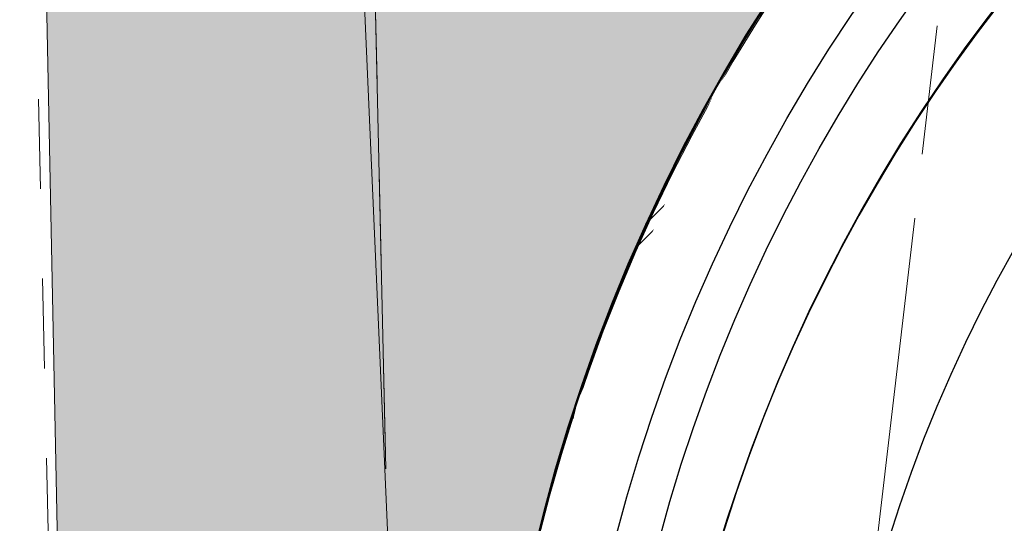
# Model space of a CAD drawing. Header units: millimetres. Extents: x -35957 to 57255, y -28270 to 35843.
# Tile 67 of 207: x -7220 to -6058, y 10845 to 11439. Entities that reach past the tile are written whole.
import ezdxf

# ---------------------------------------------------------------- set-up
doc = ezdxf.new("R2010")
doc.units = ezdxf.units.MM
doc.header["$LTSCALE"] = 100
doc.header["$PDMODE"] = 1
doc.header["$PDSIZE"] = -2
doc.linetypes.add('[LS] ISO-08 Long Dashed Short Dashed', pattern=[9.143999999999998, 6.095999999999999, -0.7620000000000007, 1.524, -0.7619999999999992])
doc.linetypes.add('[LS] Type-1', pattern=[2.12, 1.06, -1.06])
doc.layers.get('0').update_dxf_attribs({"lineweight": 5})
for name, color, linetype, lineweight in [('- 28_metselwerk', 7, 'Continuous', 18), ('5', 7, 'Continuous', 18), ('Geen', 7, 'Continuous', 9), ('GO m2', 7, 'Continuous', 13), ('Maatlijnen', 7, 'Continuous', 9), ('none', 7, 'Continuous', 13)]:
    doc.layers.add(name, color=color, linetype=linetype, lineweight=lineweight)
doc.layers.add('Constructie _ STAAL', color=6, linetype='Continuous', lineweight=5, true_color=0xff00ff)
doc.styles.add('Century Gothic', font='Century-Gothic_9791.ttf')
doc.dimstyles.new('Arch', dxfattribs={"dimtxt": 151.5842013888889, "dimasz": 224.482421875, "dimexe": 317.5, "dimexo": 158.75, "dimgap": 158.75, "dimtad": 1, "dimdec": 4, "dimtxsty": 'Century Gothic', "dimblk": 'VW_SLASH-2', "dimblk1": 'VW_SLASH-2', "dimblk2": 'VW_SLASH-2', "dimcen": 0, "dimdle": 158.75, "dimazin": 0, "dimtfac": 1, "dimtdec": 4, "dimtix": 1, "dimtmove": 0, "dimatfit": 0, "dimldrblk": 'VW_FILLEDARROW', "dimfxl": 1, "dimfrac": 2, "dimtolj": 1, "dimarcsym": 0})

# ---------------------------------------------------------------- blocks, each defined once
blk = doc.blocks.new('Groep-11')
at = {"color": 255, "linetype": 'Continuous', "lineweight": 18, "transparency": 33554687}
blk.add_wipeout([(1200.3792662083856, 12428.456979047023), (1200.3792662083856, 12328.456979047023), (-4569.132402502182, 12328.45697904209), (-4667.0589609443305, 12326.05813771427), (-4764.750609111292, 12318.867368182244), (-4861.973000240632, 12306.901919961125), (-4958.49291324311, 12290.19049626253), (-5054.078812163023, 12268.773185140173), (-5148.501401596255, 12242.701363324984), (-5241.534176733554, 12212.037572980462), (-5332.953966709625, 12176.85537167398), (-5422.541469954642, 12137.23915592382), (-5510.081780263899, 12093.283958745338), (-5595.3649023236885, 12045.095221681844), (-5678.1862554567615, 11992.78854186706), (-5758.34716437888, 11936.48939472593), (-5835.655335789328, 11876.332832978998), (-5909.925319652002, 11812.46316267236), (-5980.97895406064, 11745.03359701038), (-6048.645792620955, 11674.205888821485), (-6112.7635133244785, 11600.1499425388), (-6173.178307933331, 11523.043406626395), (-6229.7452509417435, 11443.071247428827), (-6282.328647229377, 11360.425305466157), (-6330.802357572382, 11275.303835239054), (-6375.050101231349, 11187.911029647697), (-6414.965734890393, 11098.456530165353), (-6450.453507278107, 11007.15492394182), (-6481.428288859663, 10914.225229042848), (-6507.815776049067, 10819.890369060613), (-6529.552669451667, 10724.37663835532), (-6546.586825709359, 10627.913159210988), (-6558.877382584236, 10530.731332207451), (-6566.394856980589, 10433.064281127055), (-6569.121215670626, 10335.146293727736), (-6569.140087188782, 10329.504037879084), (-9071.523896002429, -11132.689865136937), (-9071.523895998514, -11133.819352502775), (-9067.910271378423, -11281.022238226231), (-9057.078102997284, -11427.870499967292), (-9039.053486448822, -11574.010368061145), (-9013.879844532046, -11719.089779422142), (-8981.617822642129, -11862.759225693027), (-8942.345142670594, -12004.672595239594), (-8896.156415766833, -12144.4880069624), (-8843.162914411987, -12281.86863391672), (-8783.492304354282, -12416.48351475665), (-8717.288337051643, -12548.008351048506), (-8644.710503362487, -12676.126288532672), (-8565.93364931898, -12800.528680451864), (-8481.147554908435, -12920.9158311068), (-8390.556476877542, -13036.99771784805), (-8294.378656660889, -13148.494689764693), (-8192.84579461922, -13255.138141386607), (-8086.20249185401, -13356.671159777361), (-7974.705660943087, -13452.849143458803), (-7858.623907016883, -13543.440391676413), (-7738.236880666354, -13628.226662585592), (-7613.834604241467, -13707.00369901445), (-7485.716773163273, -13779.581720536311), (-7354.192033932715, -13845.785880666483), (-7219.577240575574, -13905.456688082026), (-7082.196691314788, -13958.450390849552), (-6942.381347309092, -14004.63932273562), (-6800.468035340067, -14043.912210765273), (-6656.798636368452, -14076.174443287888), (-6511.719261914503, -14101.348297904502), (-6365.579420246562, -14119.373128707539), (-6218.731174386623, -14130.205512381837), (-6071.528293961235, -14133.819352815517), (1200.3792662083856, -13400.592816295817), (1200.3792662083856, -13501.099865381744), (-6066.4995425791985, -14233.819352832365), (-6071.5238959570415, -14233.819352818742), (-6147.601704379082, -14232.885690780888), (-6223.633686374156, -14230.085267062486), (-6299.574043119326, -14225.41976853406), (-6375.377030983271, -14218.892005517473), (-6450.996989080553, -14210.50591009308), (-6526.388366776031, -14200.266533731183), (-6601.50575112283, -14188.180044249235), (-6676.303894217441, -14174.253722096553), (-6750.737740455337, -14158.495955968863), (-6824.76245367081, -14140.916237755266), (-6898.333444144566, -14121.525156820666), (-6971.406395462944, -14100.334393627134), (-7043.9372912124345, -14077.356712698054), (-7115.882441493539, -14052.605954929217), (-7187.198509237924, -14026.097029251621), (-7257.842536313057, -13997.845903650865), (-7327.771969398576, -13967.86959554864), (-7396.944685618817, -13936.186161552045), (-7465.319017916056, -13902.814686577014), (-7532.853780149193, -13867.775272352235), (-7599.508291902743, -13831.089025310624), (-7665.242402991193, -13792.778043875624), (-7730.0165176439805, -13752.865405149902), (-7793.791618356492, -13711.375151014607), (-7856.529289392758, -13668.332273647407), (-7918.191739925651, -13623.762700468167), (-7978.741826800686, -13577.693278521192), (-8038.14307690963, -13530.151758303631), (-8096.359709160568, -13481.166777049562), (-8153.356656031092, -13430.76784148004), (-8209.099584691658, -13378.985310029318), (-8316.689853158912, -13271.39504156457), (-8368.472384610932, -13215.652112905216), (-8418.871320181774, -13158.655166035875), (-8467.856301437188, -13100.43853378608), (-8515.39782165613, -13041.03728367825), (-8561.467243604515, -12980.487196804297), (-8606.036816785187, -12918.82474627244), (-8649.079694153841, -12856.087075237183), (-8690.569948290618, -12792.311974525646), (-8730.482587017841, -12727.537859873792), (-8768.793568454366, -12661.80374878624), (-8805.479815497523, -12595.149237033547), (-8840.519229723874, -12527.61447480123), (-8873.890704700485, -12459.240142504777), (-8905.574138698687, -12390.06742628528), (-8935.550446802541, -12320.137993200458), (-8963.801572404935, -12249.493966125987), (-8990.31049808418, -12178.177898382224), (-9015.061255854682, -12106.232748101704), (-9038.038936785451, -12033.701852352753), (-9059.229699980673, -11960.628901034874), (-9078.620780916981, -11887.05791056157), (-9096.200499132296, -11813.033197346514), (-9111.958265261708, -11738.599351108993), (-9125.884587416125, -11663.801208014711), (-9137.971076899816, -11588.683823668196), (-9148.210453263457, -11513.292445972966), (-9156.596548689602, -11437.672487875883), (-9163.124311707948, -11361.869500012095), (-9167.789810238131, -11285.929143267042), (-9170.590233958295, -11209.89716127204), (-9171.523895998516, -11133.819352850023), (-9171.523896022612, -11126.879796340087), (-6669.120656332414, 10335.48075946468), (-6666.257979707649, 10438.29464623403), (-6658.364631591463, 10540.84504986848), (-6645.459546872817, 10642.885968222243), (-6627.5736828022, 10744.172621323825), (-6604.749944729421, 10844.462038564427), (-6577.043083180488, 10943.5136415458), (-6544.519562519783, 11041.08982118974), (-6507.257401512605, 11136.95650772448), (-6465.34598617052, 11230.883732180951), (-6418.8858553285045, 11322.646178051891), (-6367.9884594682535, 11412.023721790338), (-6312.775893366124, 11498.80196085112), (-6253.380603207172, 11582.772728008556), (-6189.945068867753, 11663.73459071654), (-6122.6214621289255, 11741.493334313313), (-6051.571281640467, 11815.862427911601), (-5976.964965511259, 11886.66347185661), (-5898.981482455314, 11953.726625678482), (-5817.807902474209, 12016.891015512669), (-5733.638948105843, 12076.005120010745), (-5646.676527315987, 12130.927133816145), (-5557.129249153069, 12181.525307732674), (-5465.211923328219, 12227.678264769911), (-5371.1450449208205, 12269.275291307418), (-5275.154265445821, 12306.21660267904), (-5177.469851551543, 12338.413582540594), (-5078.326132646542, 12365.788995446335), (-4977.960938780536, 12388.277172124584), (-4876.615030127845, 12405.824167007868), (-4774.531519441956, 12418.38788763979), (-4671.955288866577, 12425.938195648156), (-4569.132402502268, 12428.45697904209)], dxfattribs=at).dxf.layer = '- 28_metselwerk'
at = {"layer": '- 28_metselwerk', "linetype": 'Continuous', "lineweight": 9, "transparency": 33554687}
h = blk.add_hatch(dxfattribs=at)
h.set_pattern_fill('metselwerk', style=0, pattern_type=2)
h.set_pattern_definition([(45, (66410.58811447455, 23488.48869305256), (-63.63961030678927, 63.63961030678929), []), (45, (66387.47481728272, 23481.76536758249), (-63.63961030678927, 63.63961030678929), [])])
edge = h.paths.add_edge_path()
edge.add_arc((-4569.132402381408, 10328.45697898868), 2100.000000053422, 90.00000000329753, 179.8083648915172)
edge.add_line((-6669.120656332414, 10335.48075946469), (-9171.523896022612, -11126.87979634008))
edge.add_line((-9171.523896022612, -11126.87979634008), (-9171.523895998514, -11133.81935285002))
edge.add_arc((-6071.523896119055, -11133.81935293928), 3099.999999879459, 179.9999999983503, 270.0000000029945)
edge.add_line((-6071.52389595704, -14233.81935281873), (-6066.499542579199, -14233.81935283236))
edge.add_line((-6066.499542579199, -14233.81935283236), (8435.933031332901, -12771.53888250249))
edge.add_arc((8430.867597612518, -9671.543021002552), 3099.999999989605, 270.0936219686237, 360.000000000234)
edge.add_line((11530.86759760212, -9671.54302098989), (11530.8675976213, -9667.798279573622))
edge.add_line((11530.8675976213, -9667.798279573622), (10030.86417679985, 10332.24732913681))
edge.add_arc((7930.86759749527, 10328.45697908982), 2099.999999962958, 0.1034148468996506, 90.00000000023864)
edge.add_line((7930.867597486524, 12428.45697905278), (-4569.132402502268, 12428.4569790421))
edge = h.paths.add_edge_path()
edge.add_arc((-6071.523896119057, -11133.81935293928), 2999.999999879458, 179.9999999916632, 269.9999160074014)
edge.add_line((-6071.528293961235, -14133.81935281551), (8430.822789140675, -12671.54709920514))
edge.add_line((8430.822789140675, -12671.54709920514), (8435.769630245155, -12671.53901600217))
edge.add_arc((8430.867597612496, -9671.54302100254), 2999.999999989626, 270.0936219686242, 360.0000000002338)
edge.add_line((11430.86759760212, -9671.543020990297), (9930.870935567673, 10328.41247089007))
edge.add_line((9930.870935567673, 10328.41247089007), (9930.864339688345, 10332.06683627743))
edge.add_arc((7930.867597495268, 10328.45697908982), 1999.999999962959, 0.1034148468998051, 90.00000000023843)
edge.add_line((7930.867597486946, 12328.45697905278), (-4569.13240250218, 12328.4569790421))
edge.add_arc((-4569.132402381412, 10328.45697898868), 2000.000000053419, 90.00000000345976, 179.8083648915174)
edge.add_line((-6569.121215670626, 10335.14629372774), (-6569.140087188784, 10329.50403787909))
edge.add_line((-6569.140087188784, 10329.50403787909), (-9071.523896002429, -11132.68986513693))
edge.add_line((-9071.523896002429, -11132.68986513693), (-9071.523895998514, -11133.81935250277))
at = {"layer": '- 28_metselwerk', "color": 7, "linetype": 'Continuous', "lineweight": 18, "transparency": 33554687, "flags": 128}
for points in [[(-4569.132402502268, 12428.4569790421, 0.4132342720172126), (-6669.120656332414, 10335.48075946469), (-9171.523896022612, -11126.87979634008), (-9171.523895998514, -11133.81935285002, 0.4142135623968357), (-6071.52389595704, -14233.81935281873), (-6066.499542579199, -14233.81935283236), (8435.933031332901, -12771.53888250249, 0.4137350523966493), (11530.86759760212, -9671.54302098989), (11530.8675976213, -9667.798279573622), (10030.86417679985, 10332.24732913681, 0.4136850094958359), (7930.867597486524, 12428.45697905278)], [(-9071.523895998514, -11133.81935250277, 0.4142131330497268), (-6071.528293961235, -14133.81935281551), (8430.822789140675, -12671.54709920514), (8435.769630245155, -12671.53901600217, 0.4137350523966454), (11430.86759760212, -9671.543020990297), (9930.870935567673, 10328.41247089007), (9930.864339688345, 10332.06683627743, 0.413685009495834), (7930.867597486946, 12328.45697905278), (-4569.13240250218, 12328.4569790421, 0.4132342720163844), (-6569.121215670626, 10335.14629372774), (-6569.140087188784, 10329.50403787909), (-9071.523896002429, -11132.68986513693)]]:
    blk.add_lwpolyline(points, format="xyb", close=True, dxfattribs=at)
at = {"layer": 'none', "color": 7, "linetype": 'Continuous', "lineweight": 25, "transparency": 33554687, "flags": 128}
blk.add_lwpolyline([(11530.86759760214, -9671.54302098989), (11530.8675976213, -9667.798279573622), (10030.86417679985, 10332.24732913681, 0.4136850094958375), (7930.867597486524, 12428.45697905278), (-4569.132402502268, 12428.4569790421, 0.4132342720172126), (-6669.120656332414, 10335.48075946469), (-9171.523896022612, -11126.87979634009), (-9171.523895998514, -11133.81935285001, 0.4142135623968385), (-6071.52389595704, -14233.81935281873), (-6066.499542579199, -14233.81935283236), (8435.933031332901, -12771.53888250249, 0.4137350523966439)], format="xyb", close=True, dxfattribs=at)
at = {"color": 255, "linetype": 'Continuous', "lineweight": 25, "transparency": 33554687}
blk.add_wipeout([(1200.2983974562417, 12328.456979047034), (1200.2983974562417, 12288.456979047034), (-4569.132402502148, 12288.456979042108), (-4665.100429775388, 12286.106114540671), (-4760.838244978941, 12279.05916039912), (-4856.116188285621, 12267.333021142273), (-4950.705703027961, 12250.955825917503), (-5044.3798839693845, 12229.966861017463), (-5136.914021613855, 12204.416475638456), (-5228.086141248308, 12174.36596110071), (-5317.677535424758, 12139.887403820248), (-5405.473288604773, 12101.063512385), (-5491.262792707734, 12057.987419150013), (-5574.840252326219, 12010.762456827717), (-5656.005178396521, 11959.501910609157), (-5734.562869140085, 11904.328746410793), (-5810.324877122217, 11845.37531589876), (-5883.109461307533, 11782.783038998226), (-5952.742023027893, 11716.702064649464), (-6019.055524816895, 11647.290910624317), (-6081.890891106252, 11574.716083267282), (-6141.097389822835, 11499.151678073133), (-6196.532993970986, 11420.778962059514), (-6248.064722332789, 11339.785938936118), (-6295.568958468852, 11256.366898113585), (-6338.931747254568, 11170.721948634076), (-6378.049068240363, 11083.05653914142), (-6412.8270851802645, 10993.580965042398), (-6443.182371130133, 10902.50986404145), (-6469.042108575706, 10810.061701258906), (-6490.344264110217, 10716.45824516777), (-6507.03773724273, 10621.92403560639), (-6519.082482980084, 10526.685845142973), (-6526.449607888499, 10430.972135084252), (-6529.121439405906, 10335.012507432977), (-6529.147859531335, 10327.113349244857), (-9031.523655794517, -11135.01183253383), (-9027.904642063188, -11280.150772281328), (-9017.173251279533, -11424.93767204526), (-8999.355300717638, -11569.024207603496), (-8974.493656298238, -11712.063739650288), (-8942.648129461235, -11853.712147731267), (-8903.895333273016, -11993.628658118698), (-8858.32849811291, -12131.476663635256), (-8806.057247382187, -12266.924533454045), (-8747.207333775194, -12399.646410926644), (-8681.920336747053, -12529.322997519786), (-8610.35332190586, -12655.64232097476), (-8532.678463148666, -12778.300485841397), (-8449.0826284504, -12897.002404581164), (-8359.766930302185, -13011.462507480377), (-8264.946241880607, -13121.405429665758), (-8164.848680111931, -13226.566673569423), (-8059.715056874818, -13326.693245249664), (-7949.79829966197, -13421.544263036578), (-7835.362843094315, -13510.891537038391), (-7716.683992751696, -13594.520118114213), (-7594.047262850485, -13672.228814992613), (-7467.747689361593, -13743.830678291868), (-7338.08912022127, -13809.153450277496), (-7205.3834843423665, -13868.039979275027), (-7069.950041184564, -13920.348597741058), (-6932.114612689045, -13965.953463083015), (-6792.208799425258, -14004.744860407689), (-6650.569182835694, -14036.629466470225), (-6507.536515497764, -14061.530574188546), (-6363.45490135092, -14079.38827718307), (-6218.670967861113, -14090.159613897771), (-6073.533032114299, -14093.818670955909), (1200.2983974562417, -13360.39815065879), (1200.2983974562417, -13400.600970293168), (-6071.528293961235, -14133.819352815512), (-6218.731174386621, -14130.20551238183), (-6365.579420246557, -14119.373128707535), (-6511.7192619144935, -14101.348297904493), (-6656.798636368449, -14076.174443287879), (-6800.468035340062, -14043.912210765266), (-6942.381347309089, -14004.639322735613), (-7082.196691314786, -13958.450390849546), (-7219.577240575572, -13905.456688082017), (-7354.192033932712, -13845.785880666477), (-7485.716773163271, -13779.581720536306), (-7613.834604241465, -13707.00369901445), (-7738.236880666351, -13628.226662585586), (-7858.623907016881, -13543.440391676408), (-7974.705660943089, -13452.849143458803), (-8086.20249185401, -13356.671159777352), (-8192.84579461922, -13255.138141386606), (-8294.378656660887, -13148.494689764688), (-8390.55647687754, -13036.997717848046), (-8481.147554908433, -12920.915831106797), (-8565.933649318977, -12800.528680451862), (-8644.710503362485, -12676.126288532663), (-8717.288337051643, -12548.008351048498), (-8783.49230435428, -12416.483514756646), (-8843.162914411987, -12281.868633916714), (-8896.156415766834, -12144.488006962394), (-8942.345142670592, -12004.672595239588), (-8981.617822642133, -11862.759225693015), (-9013.879844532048, -11719.089779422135), (-9039.053486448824, -11574.010368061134), (-9057.078102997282, -11427.870499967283), (-9067.910271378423, -11281.022238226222), (-9071.523895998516, -11133.819352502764), (-9071.523896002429, -11132.689865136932), (-6569.140087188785, 10329.504037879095), (-6569.121215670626, 10335.146293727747), (-6566.394856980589, 10433.06428112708), (-6558.8773825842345, 10530.73133220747), (-6546.5868257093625, 10627.913159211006), (-6529.552669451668, 10724.37663835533), (-6507.815776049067, 10819.890369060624), (-6481.4282888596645, 10914.225229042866), (-6450.453507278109, 11007.154923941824), (-6414.965734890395, 11098.456530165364), (-6375.050101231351, 11187.911029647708), (-6330.80235757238, 11275.303835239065), (-6282.32864722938, 11360.425305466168), (-6229.7452509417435, 11443.071247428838), (-6173.178307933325, 11523.043406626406), (-6112.7635133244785, 11600.14994253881), (-6048.645792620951, 11674.205888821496), (-5980.97895406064, 11745.033597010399), (-5909.925319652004, 11812.463162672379), (-5835.655335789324, 11876.332832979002), (-5758.34716437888, 11936.48939472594), (-5678.18625545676, 11992.78854186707), (-5595.36490232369, 12045.095221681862), (-5510.081780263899, 12093.283958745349), (-5422.541469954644, 12137.239155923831), (-5332.953966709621, 12176.855371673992), (-5241.534176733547, 12212.03757298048), (-5148.50140159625, 12242.701363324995), (-5054.078812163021, 12268.773185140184), (-4958.492913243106, 12290.190496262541), (-4861.973000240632, 12306.901919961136), (-4764.750609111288, 12318.867368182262), (-4667.058960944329, 12326.058137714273), (-4569.132402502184, 12328.456979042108)], dxfattribs=at).dxf.layer = 'none'
at = {"layer": 'none', "linetype": 'Continuous', "lineweight": 0, "true_color": 0xffffcc, "transparency": 33554687}
h = blk.add_hatch(color=7, dxfattribs=at)
edge = h.paths.add_edge_path()
edge.add_line((-6529.121439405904, 10335.01250743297), (-6529.147859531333, 10327.11334924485))
edge.add_line((-6529.147859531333, 10327.11334924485), (-9031.523655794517, -11135.01183253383))
edge.add_arc((-6071.523896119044, -11133.81935293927), 2959.999999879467, 180.0230824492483, 269.961109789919)
edge.add_line((-6073.533032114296, -14093.81867095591), (8428.778692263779, -12631.55038588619))
edge.add_line((8428.778692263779, -12631.55038588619), (8435.704269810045, -12631.53906940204))
edge.add_arc((8430.86759761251, -9671.543021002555), 2959.999999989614, 270.0936219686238, 359.9711028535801)
edge.add_line((11390.86722113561, -9673.035897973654), (9890.873639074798, 10326.87852759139))
edge.add_line((9890.873639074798, 10326.87852759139), (9890.864404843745, 10331.99463913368))
edge.add_arc((7930.867597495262, 10328.45697908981), 1959.999999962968, 0.1034148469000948, 90.00000000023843)
edge.add_line((7930.867597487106, 12288.45697905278), (-4569.132402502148, 12288.4569790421))
edge.add_arc((-4569.132402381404, 10328.45697898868), 1960.000000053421, 90.00000000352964, 179.8083648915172)
edge = h.paths.add_edge_path()
edge.add_arc((-6071.523896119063, -11133.81935293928), 2724.999999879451, 180.3052264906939, 269.716111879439)
edge.add_line((-6085.025622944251, -13858.785903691), (8416.769623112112, -12396.56969513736))
edge.add_line((8416.769623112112, -12396.56969513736), (8435.32027725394, -12396.53938312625))
edge.add_arc((8430.867597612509, -9671.543021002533), 2724.999999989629, 270.0936219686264, 359.788669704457)
edge.add_line((11155.84906167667, -9681.593914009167), (9655.889522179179, 10317.86661071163))
edge.add_line((9655.889522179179, 10317.86661071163), (9655.864787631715, 10331.57048091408))
edge.add_arc((7930.867597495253, 10328.45697908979), 1724.999999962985, 0.1034148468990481, 90.00000000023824)
edge.add_line((7930.867597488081, 12053.45697905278), (-4569.132402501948, 12053.4569790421))
edge.add_arc((-4569.13240238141, 10328.45697898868), 1725.000000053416, 90.00000000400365, 179.8083648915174)
edge.add_line((-6294.122753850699, 10334.22651295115), (-6294.193522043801, 10313.06805351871))
edge.add_line((-6294.193522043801, 10313.06805351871), (-8796.485229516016, -11148.33592397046))
edge.add_line((-8796.485229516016, -11148.33592397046), (-8796.485229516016, -11148.33592397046))
at = {"layer": 'none', "linetype": 'Continuous', "lineweight": 5, "true_color": 0x777777, "transparency": 33554687}
h = blk.add_hatch(dxfattribs=at)
h.set_pattern_fill('#isolatie-persing', color=8, style=0, pattern_type=2)
h.set_pattern_definition([(45, (1.433159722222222, 1.322916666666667), (-17.67766952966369, 17.67766952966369), []), (135, (-2.866319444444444, 2.866319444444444), (-17.67766952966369, -17.67766952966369), [])])
edge = h.paths.add_edge_path()
edge.add_line((-6529.121439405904, 10335.01250743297), (-6529.147859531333, 10327.11334924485))
edge.add_line((-6529.147859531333, 10327.11334924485), (-9031.523655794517, -11135.01183253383))
edge.add_arc((-6071.523896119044, -11133.81935293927), 2959.999999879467, 180.0230824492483, 269.961109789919)
edge.add_line((-6073.533032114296, -14093.81867095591), (8428.778692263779, -12631.55038588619))
edge.add_line((8428.778692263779, -12631.55038588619), (8435.704269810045, -12631.53906940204))
edge.add_arc((8430.86759761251, -9671.543021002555), 2959.999999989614, 270.0936219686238, 359.9711028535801)
edge.add_line((11390.86722113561, -9673.035897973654), (9890.873639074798, 10326.87852759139))
edge.add_line((9890.873639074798, 10326.87852759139), (9890.864404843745, 10331.99463913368))
edge.add_arc((7930.867597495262, 10328.45697908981), 1959.999999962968, 0.1034148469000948, 90.00000000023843)
edge.add_line((7930.867597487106, 12288.45697905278), (-4569.132402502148, 12288.4569790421))
edge.add_arc((-4569.132402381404, 10328.45697898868), 1960.000000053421, 90.00000000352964, 179.8083648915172)
edge = h.paths.add_edge_path()
edge.add_arc((-6071.523896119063, -11133.81935293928), 2724.999999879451, 180.3052264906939, 269.716111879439)
edge.add_line((-6085.025622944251, -13858.785903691), (8416.769623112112, -12396.56969513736))
edge.add_line((8416.769623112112, -12396.56969513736), (8435.32027725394, -12396.53938312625))
edge.add_arc((8430.867597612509, -9671.543021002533), 2724.999999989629, 270.0936219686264, 359.788669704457)
edge.add_line((11155.84906167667, -9681.593914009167), (9655.889522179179, 10317.86661071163))
edge.add_line((9655.889522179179, 10317.86661071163), (9655.864787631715, 10331.57048091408))
edge.add_arc((7930.867597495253, 10328.45697908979), 1724.999999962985, 0.1034148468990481, 90.00000000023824)
edge.add_line((7930.867597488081, 12053.45697905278), (-4569.132402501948, 12053.4569790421))
edge.add_arc((-4569.13240238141, 10328.45697898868), 1725.000000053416, 90.00000000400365, 179.8083648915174)
edge.add_line((-6294.122753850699, 10334.22651295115), (-6294.193522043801, 10313.06805351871))
edge.add_line((-6294.193522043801, 10313.06805351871), (-8796.485229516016, -11148.33592397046))
edge.add_line((-8796.485229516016, -11148.33592397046), (-8796.485229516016, -11148.33592397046))
at = {"layer": 'none', "linetype": 'Continuous', "lineweight": 0, "true_color": 0xbbbbbb, "transparency": 33554687}
h = blk.add_hatch(color=9, dxfattribs=at)
edge = h.paths.add_edge_path()
edge.add_line((-6294.122753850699, 10334.22651295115), (-6294.193522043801, 10313.06805351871))
edge.add_line((-6294.193522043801, 10313.06805351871), (-8796.485229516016, -11148.33592397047))
edge.add_arc((-6071.523896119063, -11133.81935293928), 2724.999999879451, 180.3052264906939, 269.716111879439)
edge.add_line((-6085.025622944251, -13858.785903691), (8416.769623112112, -12396.56969513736))
edge.add_line((8416.769623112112, -12396.56969513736), (8435.32027725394, -12396.53938312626))
edge.add_arc((8430.867597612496, -9671.543021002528), 2724.999999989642, 270.0936219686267, 359.7886697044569)
edge.add_line((11155.84906167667, -9681.593914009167), (9655.889522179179, 10317.86661071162))
edge.add_line((9655.889522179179, 10317.86661071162), (9655.864787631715, 10331.57048091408))
edge.add_arc((7930.86759749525, 10328.45697908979), 1724.999999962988, 0.1034148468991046, 90.00000000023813)
edge.add_line((7930.867597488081, 12053.45697905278), (-4569.132402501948, 12053.4569790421))
edge.add_arc((-4569.13240238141, 10328.45697898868), 1725.000000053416, 90.00000000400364, 179.8083648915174)
edge = h.paths.add_edge_path()
edge.add_arc((-6071.523896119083, -11133.8193529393), 2699.999999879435, 180.3373939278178, 269.6881800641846, ccw=False)
edge.add_line((-8771.477083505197, -11149.71857532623), (-6269.198379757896, 10311.57387312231))
edge.add_line((-6269.198379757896, 10311.57387312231), (-6269.122893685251, 10334.14289651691))
edge.add_arc((-4569.1324023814, 10328.45697898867), 1700.000000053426, 90.0000000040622, 179.8083648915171, ccw=False)
edge.add_line((-4569.132402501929, 12028.4569790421), (7930.867597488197, 12028.45697905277))
edge.add_arc((7930.867597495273, 10328.45697908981), 1699.999999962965, 0.10341484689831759, 90.00000000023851, ccw=False)
edge.add_line((9630.864828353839, 10331.52535769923), (9630.891211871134, 10316.90789614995))
edge.add_line((9630.891211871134, 10316.90789614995), (11130.84543884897, -9682.481794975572))
edge.add_arc((8430.867597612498, -9671.543021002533), 2699.999999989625, 270.09362196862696, 359.7678713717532, ccw=False)
edge.add_line((8435.279426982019, -12371.53941650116), (8415.492062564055, -12371.57174931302))
edge.add_line((8415.492062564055, -12371.57174931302), (-6086.217991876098, -13833.77936799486))
at = {"layer": 'none', "color": 7, "linetype": 'Continuous', "lineweight": 25, "transparency": 33554687, "flags": 128}
for points in [[(-6569.121215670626, 10335.14629372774), (-6569.140087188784, 10329.50403787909), (-9071.523896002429, -11132.68986513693), (-9071.523895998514, -11133.81935250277, 0.4142131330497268), (-6071.528293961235, -14133.81935281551), (8430.822789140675, -12671.54709920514), (8435.769630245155, -12671.53901600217, 0.4137350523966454), (11430.86759760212, -9671.543020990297), (9930.870935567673, 10328.41247089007), (9930.864339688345, 10332.06683627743, 0.413685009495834), (7930.867597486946, 12328.45697905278), (-4569.13240250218, 12328.4569790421, 0.4132342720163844)], [(-9031.523655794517, -11135.01183253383), (-6529.147859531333, 10327.11334924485), (-6529.121439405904, 10335.01250743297, -0.4132342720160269), (-4569.132402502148, 12288.4569790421), (7930.867597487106, 12288.45697905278, -0.4136850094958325), (9890.864404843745, 10331.99463913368), (9890.873639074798, 10326.87852759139), (11390.86722113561, -9673.035897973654, -0.4135873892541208), (8435.704269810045, -12631.53906940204), (8428.778692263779, -12631.55038588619), (-6073.533032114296, -14093.81867095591, -0.4138967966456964)], [(-6529.121439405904, 10335.01250743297), (-6529.147859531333, 10327.11334924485), (-9031.523655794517, -11135.01183253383, 0.4138967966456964), (-6073.533032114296, -14093.81867095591), (8428.778692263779, -12631.55038588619), (8435.704269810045, -12631.53906940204, 0.4135873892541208), (11390.86722113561, -9673.035897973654), (9890.873639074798, 10326.87852759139), (9890.864404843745, 10331.99463913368, 0.4136850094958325), (7930.867597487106, 12288.45697905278), (-4569.132402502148, 12288.4569790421, 0.4132342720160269)], [(-8796.485229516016, -11148.33592397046, 0.4112052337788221), (-6085.025622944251, -13858.785903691), (8416.769623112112, -12396.56969513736), (8435.32027725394, -12396.53938312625, 0.4126555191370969), (11155.84906167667, -9681.593914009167), (9655.889522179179, 10317.86661071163), (9655.864787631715, 10331.57048091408, 0.4136850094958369), (7930.867597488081, 12053.45697905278), (-4569.132402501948, 12053.4569790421, 0.4132342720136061), (-6294.122753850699, 10334.22651295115), (-6294.193522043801, 10313.06805351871), (-8796.485229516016, -11148.33592397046)], [(-6294.122753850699, 10334.22651295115), (-6294.193522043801, 10313.06805351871), (-8796.485229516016, -11148.33592397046, 0.4112052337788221), (-6085.025622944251, -13858.785903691), (8416.769623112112, -12396.56969513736), (8435.32027725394, -12396.53938312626, 0.412655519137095), (11155.84906167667, -9681.593914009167), (9655.889522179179, 10317.86661071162), (9655.864787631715, 10331.57048091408, 0.4136850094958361), (7930.867597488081, 12053.45697905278), (-4569.132402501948, 12053.4569790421, 0.4132342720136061)], [(-6086.217991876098, -13833.77936799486, -0.4108986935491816), (-8771.477083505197, -11149.71857532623), (-6269.198379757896, 10311.57387312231), (-6269.122893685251, 10334.14289651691, -0.4132342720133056), (-4569.132402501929, 12028.4569790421), (7930.867597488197, 12028.45697905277, -0.413685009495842), (9630.864828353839, 10331.52535769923), (9630.891211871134, 10316.90789614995), (11130.84543884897, -9682.481794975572, -0.4125493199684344), (8435.279426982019, -12371.53941650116), (8415.492062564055, -12371.57174931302)]]:
    blk.add_lwpolyline(points, format="xyb", close=True, dxfattribs=at)
at = {"color": 255, "linetype": 'Continuous', "lineweight": 25, "transparency": 33554687}
blk.add_wipeout([(199.46503116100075, 12028.456979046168), (199.46503116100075, 5959.85882332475), (-1104.368348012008, 5959.85882332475), (-1104.3643688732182, -2300.750034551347), (199.46503116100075, -2300.750034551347), (199.46503116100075, -13199.99386474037), (-6086.217991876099, -13833.779367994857), (-6217.726416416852, -13829.858080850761), (-6348.88768834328, -13819.53514693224), (-6479.390369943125, -13802.83507767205), (-6608.924587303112, -13779.797526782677), (-6737.182766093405, -13750.477196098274), (-6863.860361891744, -13714.943705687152), (-6988.6565833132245, -13673.28142854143), (-7111.275106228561, -13625.589290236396), (-7231.424777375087, -13571.980534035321), (-7348.820305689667, -13512.582451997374), (-7463.182939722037, -13447.536082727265), (-7574.241129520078, -13376.995876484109), (-7681.731171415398, -13301.12932844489), (-7785.397834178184, -13220.11658099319), (-7884.994965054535, -13134.149995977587), (-7980.286074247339, -13043.433697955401), (-8071.044896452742, -12948.18308950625), (-8157.055928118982, -12848.624339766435), (-8238.114939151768, -12744.993847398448), (-8314.029457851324, -12637.537679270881), (-8384.619227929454, -12526.510986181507), (-8449.716636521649, -12412.177397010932), (-8509.16711217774, -12294.808392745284), (-8562.829491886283, -12174.682661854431), (-8610.576356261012, -12052.08543855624), (-8652.294332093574, -11927.307825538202), (-8687.884361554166, -11800.646102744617), (-8717.26193740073, -11672.40102387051), (-8740.357303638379, -11542.877102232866), (-8757.115621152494, -11412.381887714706), (-8767.497097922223, -11281.225236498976), (-8771.477083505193, -11149.71857532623), (-6269.198379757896, 10311.57387312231), (-6269.122893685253, 10334.142896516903), (-6266.805488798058, 10417.373185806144), (-6260.415635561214, 10500.390179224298), (-6249.968662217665, 10582.994732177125), (-6235.489629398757, 10664.98868944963), (-6217.01327000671, 10746.17536054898), (-6194.583905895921, 10826.359991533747), (-6168.2553415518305, 10905.35023219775), (-6138.0907350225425, 10982.956597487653), (-6104.162446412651, 11058.992922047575), (-6066.551864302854, 11133.27680680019), (-6025.349210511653, 11205.63005649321), (-5980.653323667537, 11275.87910716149), (-5932.571422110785, 11343.855442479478), (-5881.218846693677, 11409.395998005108), (-5826.718784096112, 11472.34355234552), (-5769.201971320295, 11532.547104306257), (-5708.80638207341, 11589.862235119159), (-5645.676895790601, 11644.15145488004), (-5579.96495009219, 11695.28453236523), (-5511.82817750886, 11743.13880743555), (-5441.4300273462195, 11787.599485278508), (-5368.939373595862, 11828.559911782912), (-5294.530109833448, 11865.921829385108), (-5218.3807320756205, 11899.595612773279), (-5140.6739105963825, 11929.500483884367), (-5061.596051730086, 11955.564705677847), (-4981.3368507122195, 11977.725754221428), (-4900.088836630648, 11995.930468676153), (-4818.046910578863, 12010.135178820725), (-4735.407878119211, 12020.305809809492), (-4652.369977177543, 12026.41796391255), (-4569.132402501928, 12028.456979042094)], dxfattribs=at).dxf.layer = 'none'
at = {"layer": 'none', "color": 7, "linetype": 'Continuous', "lineweight": 25, "transparency": 33554687, "flags": 128}
blk.add_lwpolyline([(-6269.122893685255, 10334.14289651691), (-6269.198379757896, 10311.57387312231), (-8771.477083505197, -11149.71857532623, 0.4108986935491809), (-6086.217991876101, -13833.77936799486), (8415.492062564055, -12371.57174931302), (8435.279426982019, -12371.53941650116, 0.4125493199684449), (11130.84543884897, -9682.481794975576), (9630.891211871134, 10316.90789614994), (9630.864828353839, 10331.52535769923, 0.4136850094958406), (7930.867597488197, 12028.45697905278), (-4569.132402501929, 12028.4569790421, 0.4132342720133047)], format="xyb", close=True, dxfattribs=at)
blk = doc.blocks.new('Groep-94')
at = {"layer": 'none', "color": 7, "linetype": '[LS] Type-1', "lineweight": 5, "transparency": 33554687, "flags": 128}
for points in [[(-4611.768515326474, -12147.76141063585, -0.4138929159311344), (-6711.767256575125, -10050.06065745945), (-7211.768515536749, 11949.95883186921), (-7211.768515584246, 11952.2303873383, -0.4142135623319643), (-4111.768515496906, 15052.23038734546), (-4107.774927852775, 15052.23038727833), (8392.257755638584, 14052.23597475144, -0.4138332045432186), (11488.23148450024, 10952.2385893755), (11488.23148443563, 10948.67170467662), (9988.22838115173, -10051.37174374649, -0.4137101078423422), (7888.231484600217, -12147.76141063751)], [(-6311.777204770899, -10040.75557562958), (-6811.760362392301, 11958.86568436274, -0.4122296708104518), (-4123.434253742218, 14652.2051854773), (8376.024066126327, 13652.25672166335), (8391.738236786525, 13652.23631212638, -0.4127036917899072), (11088.211380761, 10962.65779227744), (9588.252909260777, -10036.76081117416), (9588.228972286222, -10050.68406122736, -0.4137101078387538), (7888.231484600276, -11747.76141063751), (-4611.768515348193, -11747.76141063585, -0.413892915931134), (-6311.767496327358, -10049.62270571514)]]:
    blk.add_lwpolyline(points, format="xyb", close=True, dxfattribs=at)
blk = doc.blocks.new('VW_SLASH-2')
at = {"color": 0, "linetype": 'ByBlock', "lineweight": -2, "transparency": 16777216}
blk.add_line((0.707182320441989, 0), (-1, 0), dxfattribs=at)
at = {"color": 0, "linetype": 'Continuous', "lineweight": 20, "transparency": 16777216, "flags": 128}
blk.add_lwpolyline([(0.5000534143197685, 0.5000534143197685), (-0.5000534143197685, -0.5000534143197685)], dxfattribs=at)
blk = doc.blocks.new('*D103')
at = {"layer": 'Defpoints', "color": 0, "transparency": 33554687}
for p in [(-9169.132402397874, 17937.90110071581), (-6669.132402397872, 10299.06736379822), (-9169.132402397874, -11133.81935285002)]:
    blk.add_point(p, dxfattribs=at)
at = {"layer": 'Maatlijnen', "color": 0, "lineweight": -2, "transparency": 33554687}
blk.add_line((-6893.614824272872, 17937.90110071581), (-8944.649980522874, 17937.90110071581), dxfattribs=at)
at = {"layer": 'Maatlijnen', "color": 0, "lineweight": -2, "xscale": 224.482421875, "yscale": 224.482421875, "zscale": 224.482421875, "rotation": 180}
blk.add_blockref('VW_SLASH-2', (-9169.132402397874, 17937.90110071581), dxfattribs=at)
at = {"layer": 'Maatlijnen', "color": 0, "lineweight": -2, "xscale": 224.482421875, "yscale": 224.482421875, "zscale": 224.482421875}
blk.add_blockref('VW_SLASH-2', (-6669.132402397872, 17937.90110071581), dxfattribs=at)
at = {"layer": 'Maatlijnen', "color": 0, "lineweight": 9, "transparency": 33554687, "insert": (-7919.132402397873, 18067.50599233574), "char_height": 151.5842013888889, "attachment_point": 5, "style": 'Century Gothic'}
blk.add_mtext('\\A1;2500', dxfattribs=at)
blk = doc.blocks.new('VW_FILLEDARROW')
at = {"color": 0, "linetype": 'Continuous', "lineweight": 5, "transparency": 16777216, "flags": 128}
blk.add_lwpolyline([(-1.414364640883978, 0.3789778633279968), (0, 0), (-1.414364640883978, -0.3789778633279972)], close=True, dxfattribs=at)
blk = doc.blocks.new('*D104')
at = {"layer": 'Defpoints', "color": 0, "transparency": 33554687}
for p in [(-6669.132402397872, 17937.90110071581), (10026.08461042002, 10332.24732913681), (-6669.132402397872, 10299.06736379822)]:
    blk.add_point(p, dxfattribs=at)
at = {"layer": 'Maatlijnen', "color": 0, "lineweight": -2, "transparency": 33554687}
blk.add_line((9801.60218854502, 17937.90110071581), (-6444.649980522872, 17937.90110071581), dxfattribs=at)
at = {"layer": 'Maatlijnen', "color": 0, "lineweight": -2, "xscale": 224.482421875, "yscale": 224.482421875, "zscale": 224.482421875, "rotation": 180}
blk.add_blockref('VW_SLASH-2', (-6669.132402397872, 17937.90110071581), dxfattribs=at)
at = {"layer": 'Maatlijnen', "color": 0, "lineweight": -2, "xscale": 224.482421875, "yscale": 224.482421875, "zscale": 224.482421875}
blk.add_blockref('VW_SLASH-2', (10026.08461042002, 17937.90110071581), dxfattribs=at)
at = {"layer": 'Maatlijnen', "color": 0, "lineweight": 9, "transparency": 33554687, "insert": (1678.476104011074, 18067.50599233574), "char_height": 151.5842013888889, "attachment_point": 5, "style": 'Century Gothic'}
blk.add_mtext('\\A1;16695', dxfattribs=at)
blk = doc.blocks.new('*D112')
at = {"layer": 'Defpoints', "color": 0, "transparency": 33554687}
for p in [(-10309.36496029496, 12427.23038734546), (-4392.875610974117, 12427.23038734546), (-6065.399766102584, -14232.76961265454)]:
    blk.add_point(p, dxfattribs=at)
at = {"layer": 'Maatlijnen', "color": 0, "lineweight": -2, "transparency": 33554687}
blk.add_line((-10309.36496029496, -14008.28719077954), (-10309.36496029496, 12202.74796547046), dxfattribs=at)
at = {"layer": 'Maatlijnen', "color": 0, "lineweight": -2, "xscale": 224.482421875, "yscale": 224.482421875, "zscale": 224.482421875}
for p, rotation in [((-10309.36496029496, 12427.23038734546), 90.00000000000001), ((-10309.36496029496, -14232.76961265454), 270)]:
    blk.add_blockref('VW_SLASH-2', p, dxfattribs=dict(at, rotation=rotation))
at = {"layer": 'Maatlijnen', "color": 0, "lineweight": 9, "transparency": 33554687, "insert": (-10535.04829362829, -902.7696126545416), "char_height": 151.5842013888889, "attachment_point": 5, "rotation": 90.00000000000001, "style": 'Century Gothic'}
blk.add_mtext('\\A1;26660', dxfattribs=at)
blk = doc.blocks.new('Groep-204')
at = {"color": 255, "linetype": 'Continuous', "lineweight": 25, "transparency": 33554687}
blk.add_wipeout([(-6256.68432590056, 10533.80669437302), (-6184.150953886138, 10855.72783668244), (-6051.426792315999, 11157.851336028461), (-5863.405313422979, 11429.038052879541), (-5627.0187733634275, 11659.289471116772), (-5350.982623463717, 11840.1163382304), (-5045.474175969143, 11964.851659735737), (-4721.757371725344, 12028.896507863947), (-4391.767484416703, 12029.88958168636), (-4377.110206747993, 12328.45697904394), (-4372.21280726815, 12428.216555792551), (-4775.172753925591, 12424.407126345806), (-5170.1055517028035, 12344.286494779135), (-5542.692083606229, 12190.759602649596), (-5879.423443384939, 11969.392889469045), (-6168.090729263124, 11688.212469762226), (-6398.227703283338, 11357.413129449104), (-6561.490266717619, 10988.988692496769), (-6651.958992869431, 10596.297159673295)], dxfattribs=at)
at = {"color": 7, "linetype": 'Continuous', "lineweight": 25, "transparency": 33554687, "flags": 128}
blk.add_lwpolyline([(-6256.68432590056, 10533.80669437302, -0.4047808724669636), (-4391.767484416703, 12029.88958168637), (-4377.110206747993, 12328.45697904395), (-4372.21280726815, 12428.21655579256, 0.4010411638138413), (-6651.958992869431, 10596.2971596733)], format="xyb", close=True, dxfattribs=at)
at = {"color": 255, "linetype": 'Continuous', "lineweight": 25, "transparency": 33554687}
blk.add_wipeout([(-4382.699965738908, 12214.594102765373), (-4745.036680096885, 12205.023736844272), (-5099.448057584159, 12129.0496492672), (-5433.869644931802, 11989.25806013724), (-5736.917457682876, 11790.407589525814), (-5998.275500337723, 11539.267270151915), (-6209.046931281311, 11244.38612396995), (-6362.056918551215, 10915.802146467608), (-6452.096876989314, 10564.70060508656), (-6564.69846226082, 10582.501812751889), (-6477.5666545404, 10958.42720451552), (-6320.558116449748, 11310.932766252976), (-6099.399403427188, 11627.161600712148), (-5822.156813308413, 11895.57992779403), (-5498.942185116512, 12106.397754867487), (-5141.544091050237, 12251.925946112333), (-4762.997873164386, 12326.856667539), (-4377.110206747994, 12328.45697904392)], dxfattribs=at)
at = {"color": 7, "linetype": 'Continuous', "lineweight": 25, "transparency": 33554687, "flags": 128}
for points in [[(-4382.699965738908, 12214.59410276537, 0.3873208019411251), (-6452.096876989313, 10564.70060508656), (-6564.69846226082, 10582.50181275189, -0.4023613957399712), (-4377.110206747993, 12328.45697904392)], [(-4452.615888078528, 12218.02394185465, 0.3651098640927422), (-6441.163869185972, 10633.84154327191), (-6504.378794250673, 10643.83520371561, -0.3827205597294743), (-4449.477777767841, 12281.94696011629)]]:
    blk.add_lwpolyline(points, format="xyb", close=True, dxfattribs=at)
blk = doc.blocks.new('Groep-252')
at = {"color": 7, "linetype": 'Continuous', "lineweight": 25, "transparency": 33554687, "flags": 128}
for points in [[(-4452.615888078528, 12218.02394185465, 0.3651098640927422), (-6441.163869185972, 10633.84154327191), (-6504.378794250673, 10643.83520371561, -0.3827205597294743), (-4449.477777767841, 12281.94696011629)], [(-4382.699965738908, 12214.59410276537, 0.387320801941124), (-6452.09687698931, 10564.70060508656), (-6355.129072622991, 10549.37019626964), (-6256.68432590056, 10533.80669437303, -0.4047808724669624), (-4391.767484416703, 12029.88958168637)]]:
    blk.add_lwpolyline(points, format="xyb", close=True, dxfattribs=at)
blk = doc.blocks.new('Groep-326')
at = {"layer": 'Geen', "color": 5, "linetype": '[LS] ISO-08 Long Dashed Short Dashed', "lineweight": 5, "true_color": 0x0000ff, "transparency": 33554687}
for p, q in [((-6947.070156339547, 17917.90110071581), (-6203.370524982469, -14831.57389928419)), ((-9199.119113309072, -14831.57389928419), (-5938.259424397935, 13136.14930639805))]:
    blk.add_line(p, q, dxfattribs=at)
blk = doc.blocks.new('Groep-327')
at = {"layer": 'Constructie _ STAAL', "color": 7, "transparency": 33554546}
blk.add_blockref('Groep-326', (0, 0), dxfattribs=at)

msp = doc.modelspace()

# ---------------------------------------------------------------- block references
at = {"layer": '5', "color": 7, "transparency": 33554687}
msp.add_blockref('Groep-11', (0, 0), dxfattribs=at)

# ---------------------------------------------------------------- next in the draw order: wipeouts: each hides what was drawn before it
at = {"color": 255, "linetype": 'Continuous', "lineweight": 5, "transparency": 33554687}
msp.add_wipeout([(-1104.3663584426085, 1692.786832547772), (-1104.3663584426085, -3747.2131674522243), (-2621.982697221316, -3747.2131674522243), (-2621.982697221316, -13477.844213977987), (-6085.101193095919, -13834.07483752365), (-6606.068952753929, -13777.35544952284), (-7106.466529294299, -13621.705968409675), (-7567.689583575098, -13372.913304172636), (-7972.590250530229, -13040.227347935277), (-8306.114681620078, -12636.017069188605), (-8555.86273360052, -12175.310648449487), (-8712.548994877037, -11675.236742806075), (-8770.348008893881, -11154.387657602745), (-6268.1137110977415, 10306.761521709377), (-6268.0231172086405, 10333.84751957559), (-6234.389852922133, 10664.693312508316), (-6136.990958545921, 10982.661220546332), (-5979.553547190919, 11275.583730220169), (-5768.102194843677, 11532.251727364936), (-5510.728401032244, 11742.84343049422), (-5217.280955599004, 11899.300235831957), (-4898.98906015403, 11995.635091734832), (-4568.03262602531, 12028.16160210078), (-2627.1148693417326, 12028.16160210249), (-2627.1148693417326, 1692.786832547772)], dxfattribs=at).dxf.layer = 'Geen'

# ---------------------------------------------------------------- next in the draw order: hatches: boundary and pattern name
at = {"layer": 'none', "linetype": 'Continuous', "lineweight": 0, "true_color": 0xdddddd, "transparency": 33554687}
h = msp.add_hatch(color=254, dxfattribs=at)
edge = h.paths.add_edge_path()
edge.add_line((-7092.540524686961, 6703.935796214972), (-7202.355308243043, 12136.45635651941))
edge.add_arc((-4107.797344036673, 11952.77681534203), 3100.004381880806, 176.6031563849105, 179.9999664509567)
edge.add_line((-7207.801725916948, 11952.77863052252), (-7306.002621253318, 14070.69274633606))
edge.add_arc((-4217.99245719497, 14082.68258219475), 3088.033440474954, 85.75147366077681, 180.2224615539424, ccw=False)
edge.add_line((-3989.222167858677, 17162.23038734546), (9198.170711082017, 13942.04894028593))
edge.add_line((9198.170711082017, 13942.04894028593), (9310.348803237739, 13902.32817540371))
edge.add_line((9310.348803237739, 13902.32817540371), (9198.170711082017, 13942.04894028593))
edge.add_line((9198.170711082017, 13942.04894028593), (9422.526895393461, 13862.6074105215))
edge.add_line((9422.526895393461, 13862.6074105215), (9650.981594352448, 13769.34728764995))
edge.add_line((9650.981594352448, 13769.34728764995), (9939.64611802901, 13627.73587550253))
edge.add_line((9939.64611802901, 13627.73587550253), (10228.64416543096, 13436.13451634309))
edge.add_line((10228.64416543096, 13436.13451634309), (10529.93292287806, 13173.79329169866))
edge.add_line((10529.93292287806, 13173.79329169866), (10715.74496850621, 12983.92258912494))
edge.add_line((10715.74496850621, 12983.92258912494), (10887.18180404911, 12762.1402376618))
edge.add_line((10887.18180404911, 12762.1402376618), (11042.34117191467, 12526.38845947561))
edge.add_line((11042.34117191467, 12526.38845947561), (11174.49793566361, 12286.78937722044))
edge.add_line((11174.49793566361, 12286.78937722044), (11247.62449484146, 12130.75119295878))
edge.add_line((11247.62449484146, 12130.75119295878), (11371.92239874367, 11732.16375450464))
edge.add_line((11371.92239874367, 11732.16375450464), (11410.30957154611, 11579.74845027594))
edge.add_line((11410.30957154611, 11579.74845027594), (11468.78994711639, 11207.90969487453))
edge.add_line((11468.78994711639, 11207.90969487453), (11470.37059282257, 10877.73898565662))
edge.add_line((11470.37059282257, 10877.73898565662), (11471.81689760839, 10663.88067666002))
edge.add_line((11471.81689760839, 10663.88067666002), (10754.76849144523, 680.1898016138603))
edge.add_line((10754.76849144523, 680.1898016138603), (10035.93074294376, 10332.24732913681))
edge.add_arc((7935.934163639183, 10328.45697908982), 2099.999999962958, 0.1034148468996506, 90.00000000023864)
edge.add_line((7935.934163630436, 12428.45697905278), (-4564.065836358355, 12428.4569790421))
edge.add_arc((-4560.44706125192, 10319.69977942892), 2108.760304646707, 90.09832347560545, 178.9619995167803)
edge.add_line((-6668.861318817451, 10357.90110071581), (-6674.879854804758, 10286.08584477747))
edge.add_line((-6674.879854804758, 10286.08584477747), (-6680.062908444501, 10222.46700051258))
edge.add_line((-6680.062908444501, 10222.46700051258), (-6720.575287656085, 9913.335200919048))
edge.add_line((-6720.575287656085, 9913.335200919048), (-7092.540524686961, 6703.935796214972))
at = {"layer": 'none', "linetype": 'Continuous', "lineweight": 0, "true_color": 0xc4dcc4, "transparency": 33554579}
h = msp.add_hatch(color=254, dxfattribs=at)
edge = h.paths.add_edge_path()
edge.add_arc((-4315.869235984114, 14166.29968294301), 2613.930553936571, 83.60890698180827, 181.0450960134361, ccw=False)
edge.add_line((-4024.901010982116, 16763.98527454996), (9141.969196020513, 13548.37695040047))
edge.add_line((9141.969196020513, 13548.37695040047), (9244.658603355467, 13512.01600214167))
edge.add_line((9244.658603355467, 13512.01600214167), (9141.969196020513, 13548.37695040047))
edge.add_line((9141.969196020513, 13548.37695040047), (9347.34801069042, 13475.65505388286))
edge.add_line((9347.34801069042, 13475.65505388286), (9565.08129174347, 13386.77164445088))
edge.add_line((9565.08129174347, 13386.77164445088), (9835.962173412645, 13253.88443098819))
edge.add_line((9835.962173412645, 13253.88443098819), (10103.23214253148, 13076.68846095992))
edge.add_line((10103.23214253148, 13076.68846095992), (10317.26500588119, 12890.32357977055))
edge.add_line((10317.26500588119, 12890.32357977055), (10519.79483317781, 12645.48187731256))
edge.add_line((10519.79483317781, 12645.48187731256), (10666.48335309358, 12422.60084933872))
edge.add_line((10666.48335309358, 12422.60084933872), (10791.6903710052, 12195.60159684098))
edge.add_line((10791.6903710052, 12195.60159684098), (10856.24510901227, 12057.85405043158))
edge.add_line((10856.24510901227, 12057.85405043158), (10974.8345793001, 11677.57190804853))
edge.add_line((10974.8345793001, 11677.57190804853), (11009.64693204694, 11539.35033694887))
edge.add_line((11009.64693204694, 11539.35033694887), (11064.3629785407, 11191.44650715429))
edge.add_line((11064.3629785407, 11191.44650715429), (11065.87204369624, 10876.22778943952))
edge.add_line((11065.87204369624, 10876.22778943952), (11067.26686059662, 10669.98275270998))
edge.add_line((11067.26686059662, 10669.98275270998), (10549.36845950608, 3418.856893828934))
edge.add_line((10549.36845950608, 3418.856893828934), (10013.40935633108, 10598.67878159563))
edge.add_arc((7935.320611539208, 10333.52278168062), 2094.936881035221, 7.271425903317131, 90.09170989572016)
edge.add_line((7931.967373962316, 12428.45697905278), (-4392.875610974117, 12428.4569790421))
edge.add_arc((-4556.607416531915, 10322.25685661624), 2112.554628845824, 85.55487999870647, 179.6413447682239)
edge.add_line((-6669.120656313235, 10335.48075946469), (-6692.157450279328, 10137.90110071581))
edge.add_line((-6692.157450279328, 10137.90110071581), (-6704.746935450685, 10107.37802231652))
edge.add_line((-6704.746935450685, 10107.37802231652), (-6741.089485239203, 9811.551562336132))
edge.add_line((-6741.089485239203, 9811.551562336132), (-6929.364960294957, 14118.62327565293))

# ---------------------------------------------------------------- next in the draw order: linework, layer by layer
at = {"layer": 'none', "color": 7, "linetype": 'Continuous', "lineweight": 9, "transparency": 33554687, "flags": 128}
for points in [[(7935.934163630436, 12428.45697905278), (-4564.065836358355, 12428.4569790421, 0.4084165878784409), (-6668.861318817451, 10357.90110071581), (-6674.879854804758, 10286.08584477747), (-6680.062908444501, 10222.46700051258), (-6720.575287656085, 9913.335200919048), (-7092.540524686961, 6703.935796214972), (-7202.355308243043, 12136.45635651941, 0.01482246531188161), (-7207.801725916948, 11952.77863052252), (-7306.002621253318, 14070.69274633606, -0.4372581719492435), (-3989.222167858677, 17162.23038734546)], [(7931.967373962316, 12428.45697905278), (-4392.875610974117, 12428.4569790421, 0.4352610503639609), (-6669.120656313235, 10335.48075946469), (-6692.157450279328, 10137.90110071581), (-6704.746935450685, 10107.37802231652), (-6741.089485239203, 9811.551562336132), (-6929.364960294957, 14118.62327565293, -0.4527585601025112), (-4024.901010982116, 16763.98527454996)]]:
    msp.add_lwpolyline(points, format="xyb", dxfattribs=at)

# ---------------------------------------------------------------- next in the draw order: block references
at = {"layer": 'Geen', "color": 7, "transparency": 33554687}
msp.add_blockref('Groep-94', (0, 0), dxfattribs=at)

# ---------------------------------------------------------------- next in the draw order: dimensions: what is measured, and where the dimension line sits
at = {"layer": 'Maatlijnen', "color": 5, "lineweight": 9, "true_color": 0x0000ff, "transparency": 33554687}
for base, p1, p2, picture, middle in [((-9169.132402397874, 17937.90110071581), (-6669.132402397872, 10299.06736379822), (-9169.132402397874, -11133.81935285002), '*D103', (-7919.132402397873, 18067.50599233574)), ((-6669.132402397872, 17937.90110071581), (10026.08461042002, 10332.24732913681), (-6669.132402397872, 10299.06736379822), '*D104', (1678.476104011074, 18067.50599233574))]:
    dim = msp.add_linear_dim(base=base, p1=p1, p2=p2, dimstyle='Arch', override={"dimgap": 50, "dimdec": 0, "dimpost": '<>', "dimtxsty": 'Century Gothic', "dimse1": 1, "dimse2": 1, "dimtmove": 2}, dxfattribs=at)
    dim.commit()
    dim.dimension.update_dxf_attribs({"geometry": picture, "text_midpoint": middle})
dim = msp.add_linear_dim(base=(-10309.36496029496, 12427.23038734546), p1=(-6065.399766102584, -14232.76961265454), p2=(-4392.875610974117, 12427.23038734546), angle=270, dimstyle='Arch', override={"dimgap": 96.56666666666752, "dimdec": 0, "dimpost": '<>', "dimtxsty": 'Century Gothic', "dimse1": 1, "dimse2": 1, "dimtmove": 2}, dxfattribs=at)
dim.commit()
dim.dimension.update_dxf_attribs({"geometry": '*D112', "text_midpoint": (-10535.04829362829, -902.7696126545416), "dimtype": 160})

# ---------------------------------------------------------------- next in the draw order: block references
at = {"color": 7, "transparency": 33554687}
msp.add_blockref('Groep-204', (0, 0), dxfattribs=at)

# ---------------------------------------------------------------- next in the draw order: block references
at = {"layer": 'Constructie _ STAAL', "color": 7, "transparency": 33554546}
msp.add_blockref('Groep-327', (0, 0), dxfattribs=at)
at = {"layer": 'GO m2', "color": 7, "transparency": 33554687}
msp.add_blockref('Groep-252', (0, 0), dxfattribs=at)

doc.saveas('drawing.dxf')
